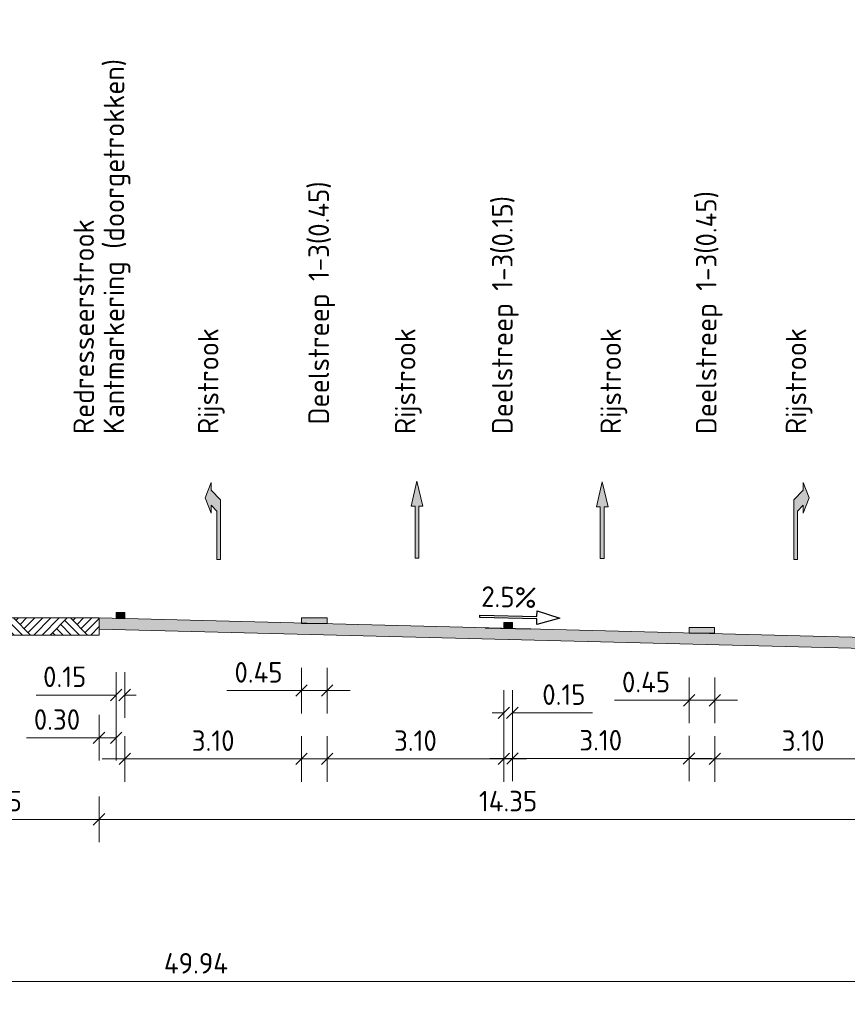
# Model space of a CAD drawing. Header units: metres. Extents: x 169741 to 171424, y 393147 to 407066.
# Tile 21 of 59: x 170769 to 170783, y 393255 to 393273. Entities that reach past the tile are written whole.
import ezdxf
from ezdxf.enums import TextEntityAlignment as Align

# ---------------------------------------------------------------- set-up
doc = ezdxf.new("R2010")
doc.units = ezdxf.units.M
doc.layers.get('0').update_dxf_attribs({"lineweight": 25})
doc.layers.get('Defpoints').update_dxf_attribs({"color": 211})
for name, color, linetype, lineweight in [('N-WE-GR-MAAIVELD-A-200', 92, 'Continuous', 18), ('N-WE-GW-MAAIVELD-GD', 90, 'Continuous', 18), ('N-WE-VH-VERHARDING-GD', 7, 'Continuous', 18), ('N-WE-VH-VERHARDING-V-200', 253, 'Continuous', 18), ('N-WE-VH-VERKANTING-SD-200', 7, 'Continuous', 25), ('N-WE-VW-MARKERING-SD', 7, 'Continuous', 18), ('N-WE-VW-MARKERING_PIJL-S-200', 7, 'Continuous', 0), ('X-XX-AL-AANKLEDING-T18-200', 7, 'Continuous', 18), ('X-XX-AL-M-200', 7, 'Continuous', 18)]:
    doc.layers.add(name, color=color, linetype=linetype, lineweight=lineweight)
doc.styles.add('NLCS-ISO', font='NLCS-ISO.ttf')
doc.styles.add('NLCS-ISO-M200-T18', font='NLCS-ISO.ttf', dxfattribs={"height": 0.36})
doc.dimstyles.new('NLCS-M200-T18-SCHRAP_L2_H1', dxfattribs={"dimscale": 0.2, "dimtxt": 2.5, "dimasz": 1.008, "dimexe": 2, "dimexo": 2, "dimgap": 0.7, "dimtad": 1, "dimzin": 0, "dimdsep": 46, "dimtxsty": 'NLCS-ISO-M200-T18', "dimblk": 'OBLIQUE', "dimcen": 2.5, "dimdle": 2, "dimclrd": 256, "dimclre": 256, "dimclrt": 256, "dimadec": 1, "dimazin": 0, "dimtfac": 1, "dimtdec": 3, "dimtofl": 0, "dimtmove": 0, "dimatfit": 3, "dimldrblk": 'OBLIQUE', "dimfxl": 2, "dimfxlon": 1, "dimtfillclr": 256, "dimtolj": 1, "dimtzin": 0, "dimlwd": -1, "dimlwe": -1, "dimarcsym": 0})

# ---------------------------------------------------------------- blocks, each defined once
blk = doc.blocks.new('_Oblique')
at = {"color": 0, "linetype": 'ByBlock', "lineweight": -2}
blk.add_line((-0.5, -0.5), (0.5, 0.5), dxfattribs=at)
blk = doc.blocks.new('*D76')
at = {"layer": 'Defpoints', "color": 0, "transparency": 16777216}
for p in [(170770.302, 393262.204), (170784.652, 393261.838), (170784.652, 393258.67)]:
    blk.add_point(p, dxfattribs=at)
at = {"layer": 'X-XX-AL-M-200', "transparency": 16777216}
for p, q in [((170770.302, 393259.07), (170770.302, 393258.27)), ((170784.652, 393259.07), (170784.652, 393258.27)), ((170769.902, 393258.67), (170785.052, 393258.67))]:
    blk.add_line(p, q, dxfattribs=at)
at = {"layer": 'X-XX-AL-M-200', "transparency": 16777216, "xscale": 0.2016, "yscale": 0.2016, "zscale": 0.2016, "rotation": 180}
blk.add_blockref('_Oblique', (170770.302, 393258.67), dxfattribs=at)
at = {"layer": 'X-XX-AL-M-200', "transparency": 16777216, "xscale": 0.2016, "yscale": 0.2016, "zscale": 0.2016}
blk.add_blockref('_Oblique', (170784.652, 393258.67), dxfattribs=at)
at = {"layer": 'X-XX-AL-M-200', "transparency": 16777216, "insert": (170777.477, 393258.99), "char_height": 0.36, "attachment_point": 5, "style": 'NLCS-ISO-M200-T18'}
blk.add_mtext('\\A1;14.35', dxfattribs=at)
blk = doc.blocks.new('*U70')
blk.add_hatch(color=256).paths.add_polyline_path([(-0.0675, 0.6075), (-0.0225, 0.6075), (-0.0225, 0), (0.0225, 0), (0.0225, 0.6075), (0.0675, 0.6075), (0, 0.9)])
blk.add_lwpolyline([(-0.0675, 0.6075), (-0.0225, 0.6075), (-0.0225, 0), (0.0225, 0), (0.0225, 0.6075), (0.0675, 0.6075), (0, 0.9)], close=True)
blk = doc.blocks.new('markering_015')
blk.add_hatch(color=256).paths.add_polyline_path([(0.075, 0), (0.075, 0.02), (-0.075, 0.02), (-0.075, 0)])
blk.add_lwpolyline([(0.075, 0), (0.075, 0.02), (-0.075, 0.02), (-0.075, 0)], close=True)
blk = doc.blocks.new('*D78')
at = {"layer": 'Defpoints', "color": 0, "transparency": 16777216}
for p in [(170774.302, 393262.104), (170777.402, 393262.023), (170777.402, 393259.731)]:
    blk.add_point(p, dxfattribs=at)
at = {"layer": 'X-XX-AL-M-200', "transparency": 16777216}
for p, q in [((170774.302, 393260.131), (170774.302, 393259.331)), ((170777.402, 393260.131), (170777.402, 393259.331)), ((170773.902, 393259.731), (170777.802, 393259.731))]:
    blk.add_line(p, q, dxfattribs=at)
at = {"layer": 'X-XX-AL-M-200', "transparency": 16777216, "xscale": 0.2016, "yscale": 0.2016, "zscale": 0.2016, "rotation": 180}
blk.add_blockref('_Oblique', (170774.302, 393259.731), dxfattribs=at)
at = {"layer": 'X-XX-AL-M-200', "transparency": 16777216, "xscale": 0.2016, "yscale": 0.2016, "zscale": 0.2016}
blk.add_blockref('_Oblique', (170777.402, 393259.731), dxfattribs=at)
at = {"layer": 'X-XX-AL-M-200', "transparency": 16777216, "insert": (170775.852, 393260.051), "char_height": 0.36, "attachment_point": 5, "style": 'NLCS-ISO-M200-T18'}
blk.add_mtext('\\A1;3.10', dxfattribs=at)
blk = doc.blocks.new('*D80')
at = {"layer": 'Defpoints', "color": 0, "transparency": 16777216}
for p in [(170781.102, 393261.949), (170784.202, 393261.868), (170784.202, 393259.731)]:
    blk.add_point(p, dxfattribs=at)
at = {"layer": 'X-XX-AL-M-200', "transparency": 16777216}
for p, q in [((170781.102, 393260.131), (170781.102, 393259.331)), ((170784.202, 393260.131), (170784.202, 393259.331)), ((170780.702, 393259.731), (170784.602, 393259.731))]:
    blk.add_line(p, q, dxfattribs=at)
at = {"layer": 'X-XX-AL-M-200', "transparency": 16777216, "xscale": 0.2016, "yscale": 0.2016, "zscale": 0.2016, "rotation": 180}
blk.add_blockref('_Oblique', (170781.102, 393259.731), dxfattribs=at)
at = {"layer": 'X-XX-AL-M-200', "transparency": 16777216, "xscale": 0.2016, "yscale": 0.2016, "zscale": 0.2016}
blk.add_blockref('_Oblique', (170784.202, 393259.731), dxfattribs=at)
at = {"layer": 'X-XX-AL-M-200', "transparency": 16777216, "insert": (170782.652, 393260.051), "char_height": 0.36, "attachment_point": 5, "style": 'NLCS-ISO-M200-T18'}
blk.add_mtext('\\A1;3.10', dxfattribs=at)
blk = doc.blocks.new('*D81')
at = {"layer": 'Defpoints', "color": 0, "transparency": 16777216}
for p in [(170777.402, 393261.868), (170777.552, 393261.868), (170777.552, 393260.538)]:
    blk.add_point(p, dxfattribs=at)
at = {"layer": 'X-XX-AL-M-200', "transparency": 16777216}
for p, q in [((170777.402, 393260.938), (170777.402, 393260.138)), ((170777.552, 393260.938), (170777.552, 393260.138)), ((170777.402, 393260.538), (170777.2, 393260.538)), ((170777.552, 393260.538), (170778.955, 393260.538))]:
    blk.add_line(p, q, dxfattribs=at)
at = {"layer": 'X-XX-AL-M-200', "transparency": 16777216, "xscale": 0.2016, "yscale": 0.2016, "zscale": 0.2016}
blk.add_blockref('_Oblique', (170777.402, 393260.538), dxfattribs=at)
at = {"layer": 'X-XX-AL-M-200', "transparency": 16777216, "xscale": 0.2016, "yscale": 0.2016, "zscale": 0.2016, "rotation": 180}
blk.add_blockref('_Oblique', (170777.552, 393260.538), dxfattribs=at)
at = {"layer": 'X-XX-AL-M-200', "transparency": 16777216, "insert": (170778.455, 393260.858), "char_height": 0.36, "attachment_point": 5, "style": 'NLCS-ISO-M200-T18'}
blk.add_mtext('\\A1;0.15', dxfattribs=at)
blk = doc.blocks.new('*D82')
at = {"layer": 'Defpoints', "color": 0, "transparency": 16777216}
for p in [(170777.554, 393262.073), (170780.65, 393261.984), (170780.65, 393259.738)]:
    blk.add_point(p, dxfattribs=at)
at = {"layer": 'X-XX-AL-M-200', "transparency": 16777216}
for p, q in [((170777.554, 393260.138), (170777.554, 393259.338)), ((170780.65, 393260.138), (170780.65, 393259.338)), ((170777.154, 393259.738), (170781.05, 393259.738))]:
    blk.add_line(p, q, dxfattribs=at)
at = {"layer": 'X-XX-AL-M-200', "transparency": 16777216, "xscale": 0.2016, "yscale": 0.2016, "zscale": 0.2016, "rotation": 180}
blk.add_blockref('_Oblique', (170777.554, 393259.738), dxfattribs=at)
at = {"layer": 'X-XX-AL-M-200', "transparency": 16777216, "xscale": 0.2016, "yscale": 0.2016, "zscale": 0.2016}
blk.add_blockref('_Oblique', (170780.65, 393259.738), dxfattribs=at)
at = {"layer": 'X-XX-AL-M-200', "transparency": 16777216, "insert": (170779.102, 393260.058), "char_height": 0.36, "attachment_point": 5, "style": 'NLCS-ISO-M200-T18'}
blk.add_mtext('\\A1;3.10', dxfattribs=at)
blk = doc.blocks.new('markering_045')
blk.add_hatch(color=256).paths.add_polyline_path([(0.225, 0), (0.225, 0.02), (-0.225, 0.02), (-0.225, 0)])
blk.add_lwpolyline([(0.225, 0), (0.225, 0.02), (-0.225, 0.02), (-0.225, 0)], close=True)
blk = doc.blocks.new('*U74')
blk.add_hatch(color=256).paths.add_polyline_path([(-0.158, 0.18), (-0.09, 0), (-0.09, 0.09), (0.022, 0.203), (0.022, 0.902), (-0.023, 0.902), (-0.023, 0.336), (-0.09, 0.268), (-0.09, 0.36)])
blk.add_lwpolyline([(-0.158, 0.18), (-0.09, 0), (-0.09, 0.09), (0.022, 0.203), (0.022, 0.902), (-0.023, 0.902), (-0.023, 0.336), (-0.09, 0.268), (-0.09, 0.36)], close=True)
blk = doc.blocks.new('*D84')
at = {"layer": 'Defpoints', "color": 0, "transparency": 16777216}
for p in [(170780.652, 393262.023), (170781.102, 393262.011), (170780.652, 393260.759)]:
    blk.add_point(p, dxfattribs=at)
at = {"layer": 'X-XX-AL-M-200', "transparency": 16777216}
for p, q in [((170780.652, 393261.159), (170780.652, 393260.359)), ((170781.102, 393261.159), (170781.102, 393260.359)), ((170780.652, 393260.759), (170779.342, 393260.759)), ((170781.502, 393260.759), (170780.652, 393260.759))]:
    blk.add_line(p, q, dxfattribs=at)
at = {"layer": 'X-XX-AL-M-200', "transparency": 16777216, "xscale": 0.2016, "yscale": 0.2016, "zscale": 0.2016, "rotation": 180}
blk.add_blockref('_Oblique', (170780.652, 393260.759), dxfattribs=at)
at = {"layer": 'X-XX-AL-M-200', "transparency": 16777216, "xscale": 0.2016, "yscale": 0.2016, "zscale": 0.2016}
blk.add_blockref('_Oblique', (170781.102, 393260.759), dxfattribs=at)
at = {"layer": 'X-XX-AL-M-200', "transparency": 16777216, "insert": (170779.896, 393261.079), "char_height": 0.36, "attachment_point": 5, "style": 'NLCS-ISO-M200-T18'}
blk.add_mtext('\\A1;0.45', dxfattribs=at)
blk = doc.blocks.new('*D85')
at = {"layer": 'Defpoints', "color": 0, "transparency": 16777216}
for p in [(170770.302, 393262.051), (170766.752, 393261.904), (170770.302, 393258.67)]:
    blk.add_point(p, dxfattribs=at)
at = {"layer": 'X-XX-AL-M-200', "transparency": 16777216}
for p, q in [((170766.752, 393259.07), (170766.752, 393258.27)), ((170770.302, 393259.07), (170770.302, 393258.27)), ((170766.352, 393258.67), (170770.702, 393258.67))]:
    blk.add_line(p, q, dxfattribs=at)
at = {"layer": 'X-XX-AL-M-200', "transparency": 16777216, "xscale": 0.2016, "yscale": 0.2016, "zscale": 0.2016, "rotation": 180}
blk.add_blockref('_Oblique', (170766.752, 393258.67), dxfattribs=at)
at = {"layer": 'X-XX-AL-M-200', "transparency": 16777216, "xscale": 0.2016, "yscale": 0.2016, "zscale": 0.2016}
blk.add_blockref('_Oblique', (170770.302, 393258.67), dxfattribs=at)
at = {"layer": 'X-XX-AL-M-200', "transparency": 16777216, "insert": (170768.527, 393258.99), "char_height": 0.36, "attachment_point": 5, "style": 'NLCS-ISO-M200-T18'}
blk.add_mtext('\\A1;3.55', dxfattribs=at)
blk = doc.blocks.new('*D86')
at = {"layer": 'Defpoints', "color": 0, "transparency": 16777216}
for p in [(170747.032, 393261.449), (170796.972, 393258.243), (170796.972, 393255.825)]:
    blk.add_point(p, dxfattribs=at)
at = {"layer": 'X-XX-AL-M-200', "transparency": 16777216}
for p, q in [((170747.032, 393256.225), (170747.032, 393255.425)), ((170796.972, 393256.225), (170796.972, 393255.425)), ((170746.632, 393255.825), (170797.372, 393255.825))]:
    blk.add_line(p, q, dxfattribs=at)
at = {"layer": 'X-XX-AL-M-200', "transparency": 16777216, "xscale": 0.2016, "yscale": 0.2016, "zscale": 0.2016, "rotation": 180}
blk.add_blockref('_Oblique', (170747.032, 393255.825), dxfattribs=at)
at = {"layer": 'X-XX-AL-M-200', "transparency": 16777216, "xscale": 0.2016, "yscale": 0.2016, "zscale": 0.2016}
blk.add_blockref('_Oblique', (170796.972, 393255.825), dxfattribs=at)
at = {"layer": 'X-XX-AL-M-200', "transparency": 16777216, "insert": (170772.002, 393256.145), "char_height": 0.36, "attachment_point": 5, "style": 'NLCS-ISO-M200-T18'}
blk.add_mtext('\\A1;49.94', dxfattribs=at)
blk = doc.blocks.new('*D87')
at = {"layer": 'Defpoints', "color": 0, "transparency": 16777216}
for p in [(170770.602, 393262.196), (170770.752, 393262.196), (170770.602, 393260.851)]:
    blk.add_point(p, dxfattribs=at)
at = {"layer": 'X-XX-AL-M-200', "transparency": 16777216}
for p, q in [((170770.602, 393261.251), (170770.602, 393260.451)), ((170770.752, 393261.251), (170770.752, 393260.451)), ((170770.602, 393260.851), (170769.199, 393260.851)), ((170770.752, 393260.851), (170770.954, 393260.851))]:
    blk.add_line(p, q, dxfattribs=at)
at = {"layer": 'X-XX-AL-M-200', "transparency": 16777216, "xscale": 0.2016, "yscale": 0.2016, "zscale": 0.2016}
blk.add_blockref('_Oblique', (170770.602, 393260.851), dxfattribs=at)
at = {"layer": 'X-XX-AL-M-200', "transparency": 16777216, "xscale": 0.2016, "yscale": 0.2016, "zscale": 0.2016, "rotation": 180}
blk.add_blockref('_Oblique', (170770.752, 393260.851), dxfattribs=at)
at = {"layer": 'X-XX-AL-M-200', "transparency": 16777216, "insert": (170769.699, 393261.171), "char_height": 0.36, "attachment_point": 5, "style": 'NLCS-ISO-M200-T18'}
blk.add_mtext('\\A1;0.15', dxfattribs=at)
blk = doc.blocks.new('*D88')
at = {"layer": 'Defpoints', "color": 0, "transparency": 16777216}
for p in [(170770.302, 393262.205), (170770.602, 393262.196), (170770.602, 393260.101)]:
    blk.add_point(p, dxfattribs=at)
at = {"layer": 'X-XX-AL-M-200', "transparency": 16777216}
for p, q in [((170770.302, 393260.501), (170770.302, 393259.701)), ((170770.602, 393260.501), (170770.602, 393259.701)), ((170770.302, 393260.101), (170769.028, 393260.101)), ((170770.602, 393260.101), (170769.902, 393260.101))]:
    blk.add_line(p, q, dxfattribs=at)
at = {"layer": 'X-XX-AL-M-200', "transparency": 16777216, "xscale": 0.2016, "yscale": 0.2016, "zscale": 0.2016, "rotation": 180}
blk.add_blockref('_Oblique', (170770.302, 393260.101), dxfattribs=at)
at = {"layer": 'X-XX-AL-M-200', "transparency": 16777216, "xscale": 0.2016, "yscale": 0.2016, "zscale": 0.2016}
blk.add_blockref('_Oblique', (170770.602, 393260.101), dxfattribs=at)
at = {"layer": 'X-XX-AL-M-200', "transparency": 16777216, "insert": (170769.564, 393260.421), "char_height": 0.36, "attachment_point": 5, "style": 'NLCS-ISO-M200-T18'}
blk.add_mtext('\\A1;0.30', dxfattribs=at)
blk = doc.blocks.new('*D89')
at = {"layer": 'Defpoints', "color": 0, "transparency": 16777216}
for p in [(170773.854, 393262.192), (170774.304, 393262.181), (170773.854, 393260.929)]:
    blk.add_point(p, dxfattribs=at)
at = {"layer": 'X-XX-AL-M-200', "transparency": 16777216}
for p, q in [((170773.854, 393261.329), (170773.854, 393260.529)), ((170774.304, 393261.329), (170774.304, 393260.529)), ((170773.854, 393260.929), (170772.545, 393260.929)), ((170774.704, 393260.929), (170773.854, 393260.929))]:
    blk.add_line(p, q, dxfattribs=at)
at = {"layer": 'X-XX-AL-M-200', "transparency": 16777216, "xscale": 0.2016, "yscale": 0.2016, "zscale": 0.2016, "rotation": 180}
blk.add_blockref('_Oblique', (170773.854, 393260.929), dxfattribs=at)
at = {"layer": 'X-XX-AL-M-200', "transparency": 16777216, "xscale": 0.2016, "yscale": 0.2016, "zscale": 0.2016}
blk.add_blockref('_Oblique', (170774.304, 393260.929), dxfattribs=at)
at = {"layer": 'X-XX-AL-M-200', "transparency": 16777216, "insert": (170773.099, 393261.249), "char_height": 0.36, "attachment_point": 5, "style": 'NLCS-ISO-M200-T18'}
blk.add_mtext('\\A1;0.45', dxfattribs=at)
blk = doc.blocks.new('*D90')
at = {"layer": 'Defpoints', "color": 0, "transparency": 16777216}
for p in [(170770.754, 393262.104), (170773.854, 393262.023), (170773.854, 393259.731)]:
    blk.add_point(p, dxfattribs=at)
at = {"layer": 'X-XX-AL-M-200', "transparency": 16777216}
for p, q in [((170770.754, 393260.131), (170770.754, 393259.331)), ((170773.854, 393260.131), (170773.854, 393259.331)), ((170770.354, 393259.731), (170774.254, 393259.731))]:
    blk.add_line(p, q, dxfattribs=at)
at = {"layer": 'X-XX-AL-M-200', "transparency": 16777216, "xscale": 0.2016, "yscale": 0.2016, "zscale": 0.2016, "rotation": 180}
blk.add_blockref('_Oblique', (170770.754, 393259.731), dxfattribs=at)
at = {"layer": 'X-XX-AL-M-200', "transparency": 16777216, "xscale": 0.2016, "yscale": 0.2016, "zscale": 0.2016}
blk.add_blockref('_Oblique', (170773.854, 393259.731), dxfattribs=at)
at = {"layer": 'X-XX-AL-M-200', "transparency": 16777216, "insert": (170772.304, 393260.051), "char_height": 0.36, "attachment_point": 5, "style": 'NLCS-ISO-M200-T18'}
blk.add_mtext('\\A1;3.10', dxfattribs=at)
blk = doc.blocks.new('*U356')
at = {"flags": 128}
blk.add_lwpolyline([(2.504, 1.09), (-2.496, 1.11), (-2.494, 1.61), (-4.496, 1.017), (-2.498, 0.41), (-2.497, 0.91), (2.503, 0.89)], close=True, dxfattribs=at)
at = {"layer": 'Defpoints', "flags": 128}
blk.add_lwpolyline([(2, -0.008), (-2, 0.008)], dxfattribs=at)
at = {"style": 'NLCS-ISO'}
blk.add_attdef('HELLING', text='', height=1.8, rotation=359.77852, dxfattribs=at).set_placement((0.005, 1.3), align=Align.BOTTOM_CENTER)

msp = doc.modelspace()

# ---------------------------------------------------------------- hatches: boundary and pattern name
at = {"layer": 'N-WE-GR-MAAIVELD-A-200'}
h = msp.add_hatch(dxfattribs=at)
h.set_pattern_fill('AGR-MAAIVELD-SO', color=256, scale=0.1, pattern_type=2)
h.set_pattern_definition([(45, (-498.78075, -247.39), (-0.5000001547, 0.5000001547), []), (45, (-498.8522, -247.31856), (0, 1.0000003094), [0.707107, -0.707107]), (45, (-498.9236, -247.2471), (0, 1.0000003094), [0.707107, -0.707107]), (45, (-498.99604, -247.1747), (0, 1.0000003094), [0.707107, -0.707107]), (45, (-499.0665, -247.1043), (0, 1.0000003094), [0.707107, -0.707107]), (45, (-499.1379, -247.03285), (0, 1.0000003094), [0.707107, -0.707107]), (45, (-499.2093, -246.9614), (0, 1.0000003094), [0.707107, -0.707107]), (315, (-498.78075, -247.39), (0.5000001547, 0.5000001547), []), (315, (-498.7093, -247.31856), (1.0000003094, -3e-16), [0.707107, -0.707107]), (315, (-498.6379, -247.2471), (1.0000003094, -3e-16), [0.707107, -0.707107]), (315, (-498.5655, -247.1747), (1.0000003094, -3e-16), [0.707107, -0.707107]), (315, (-498.49504, -247.1043), (1.0000003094, -3e-16), [0.707107, -0.707107]), (315, (-498.4236, -247.03285), (1.0000003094, -3e-16), [0.707107, -0.707107]), (315, (-498.3522, -246.9614), (1.0000003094, -3e-16), [0.707107, -0.707107])])
h.paths.add_polyline_path([(170766.756, 393262.204), (170766.756, 393261.904), (170770.306, 393261.904), (170770.306, 393262.204)])
at = {"layer": 'N-WE-VH-VERHARDING-V-200'}
msp.add_hatch(color=256, dxfattribs=at).paths.add_polyline_path([(170770.302, 393262.204), (170784.652, 393261.838), (170784.652, 393261.643), (170770.302, 393262.004)])

# ---------------------------------------------------------------- linework, layer by layer
at = {"layer": 'N-WE-GW-MAAIVELD-GD', "flags": 128}
msp.add_lwpolyline([(170766.756, 393262.204), (170766.756, 393261.904), (170770.306, 393261.904), (170770.306, 393262.204)], close=True, dxfattribs=at)
at = {"layer": 'N-WE-VH-VERHARDING-GD', "flags": 128}
msp.add_lwpolyline([(170770.302, 393262.204), (170784.652, 393261.838), (170784.652, 393261.643), (170784.652, 393261.643), (170770.302, 393262.004)], close=True, dxfattribs=at)

# ---------------------------------------------------------------- block references
at = {"layer": 'N-WE-VH-VERKANTING-SD-200'}
ref = msp.add_blockref('*U356', (170777.477, 393262.021), dxfattribs=dict(at, xscale=-0.2, yscale=0.2, zscale=0.2, rotation=358.3464418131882))
ref.add_attrib('HELLING', '2.5%', dxfattribs={"layer": '0', "height": 0.36, "rotation": 358.5679, "style": 'NLCS-ISO'}).set_placement((170777.484, 393262.281), align=Align.BOTTOM_CENTER)
at = {"layer": 'N-WE-VW-MARKERING-SD', "xscale": -1, "yscale": 5}
for name, p in [('markering_015', (170770.677, 393262.196)), ('markering_045', (170774.077, 393262.104)), ('markering_045', (170780.875, 393261.934))]:
    msp.add_blockref(name, p, dxfattribs=at)
at = {"layer": 'N-WE-VW-MARKERING-SD', "yscale": 5}
msp.add_blockref('markering_015', (170777.479, 393262.023), dxfattribs=at)
at = {"layer": 'N-WE-VW-MARKERING_PIJL-S-200', "yscale": 1.5, "zscale": 1.5, "rotation": 180}
for p, xscale in [((170772.401, 393264.581), -1.5), ((170782.52, 393264.581), 1.5)]:
    msp.add_blockref('*U74', p, dxfattribs=dict(at, xscale=xscale))
at = {"layer": 'N-WE-VW-MARKERING_PIJL-S-200', "xscale": -1.5, "yscale": 1.5, "zscale": 1.5}
for p in [(170775.878, 393263.251), (170779.128, 393263.244)]:
    msp.add_blockref('*U70', p, dxfattribs=at)

# ---------------------------------------------------------------- texts
at = {"layer": 'X-XX-AL-AANKLEDING-T18-200', "style": 'NLCS-ISO-M200-T18'}
for s, p in [('Kantmarkering (doorgetrokken)', (170770.743, 393265.429)), ('Deelstreep 1-3(0.45)', (170774.335, 393265.599)), ('Deelstreep 1-3(0.15)', (170777.555, 393265.429)), ('Deelstreep 1-3(0.45)', (170781.132, 393265.429)), ('Redresseerstrook', (170770.213, 393265.429)), ('Rijstrook', (170772.396, 393265.429)), ('Rijstrook', (170775.852, 393265.429)), ('Rijstrook', (170779.457, 393265.429)), ('Rijstrook', (170782.707, 393265.429))]:
    msp.add_text(s, height=0.36, rotation=90, dxfattribs=at).set_placement(p)

# ---------------------------------------------------------------- dimensions: what is measured, and where the dimension line sits
at = {"layer": 'X-XX-AL-M-200'}
for base, p1, p2, picture, middle in [((170770.602, 393260.101), (170770.302, 393262.205), (170770.602, 393262.196), '*D88', (170769.564, 393260.101)), ((170773.854, 393260.929), (170774.304, 393262.181), (170773.854, 393262.192), '*D89', (170773.099, 393260.929)), ((170780.652, 393260.759), (170781.102, 393262.011), (170780.652, 393262.023), '*D84', (170779.896, 393260.759))]:
    dim = msp.add_linear_dim(base=base, p1=p1, p2=p2, angle=180, dimstyle='NLCS-M200-T18-SCHRAP_L2_H1', dxfattribs=at)
    dim.commit()
    dim.dimension.update_dxf_attribs({"geometry": picture, "text_midpoint": middle, "dimtype": 160})
for base, p1, p2, picture, middle in [((170770.602, 393260.851), (170770.752, 393262.196), (170770.602, 393262.196), '*D87', (170769.699, 393261.171)), ((170784.652, 393258.67), (170770.302, 393262.204), (170784.652, 393261.838), '*D76', (170777.477, 393258.99)), ((170773.854, 393259.731), (170770.754, 393262.104), (170773.854, 393262.023), '*D90', (170772.304, 393260.051)), ((170777.402, 393259.731), (170774.302, 393262.104), (170777.402, 393262.023), '*D78', (170775.852, 393260.051)), ((170780.65, 393259.738), (170777.554, 393262.073), (170780.65, 393261.984), '*D82', (170779.102, 393260.058)), ((170784.202, 393259.731), (170781.102, 393261.949), (170784.202, 393261.868), '*D80', (170782.652, 393260.051)), ((170777.552, 393260.538), (170777.402, 393261.868), (170777.552, 393261.868), '*D81', (170778.455, 393260.858))]:
    dim = msp.add_linear_dim(base=base, p1=p1, p2=p2, angle=180, dimstyle='NLCS-M200-T18-SCHRAP_L2_H1', dxfattribs=at)
    dim.commit()
    dim.dimension.update_dxf_attribs({"geometry": picture, "text_midpoint": middle})
for base, p1, p2, picture, middle in [((170770.302, 393258.67), (170766.752, 393261.904), (170770.302, 393262.051), '*D85', (170768.527, 393258.99)), ((170796.972, 393255.825), (170747.032, 393261.449), (170796.972, 393258.243), '*D86', (170772.002, 393256.145))]:
    dim = msp.add_linear_dim(base=base, p1=p1, p2=p2, dimstyle='NLCS-M200-T18-SCHRAP_L2_H1', dxfattribs=at)
    dim.commit()
    dim.dimension.update_dxf_attribs({"geometry": picture, "text_midpoint": middle})

doc.saveas('drawing.dxf')
